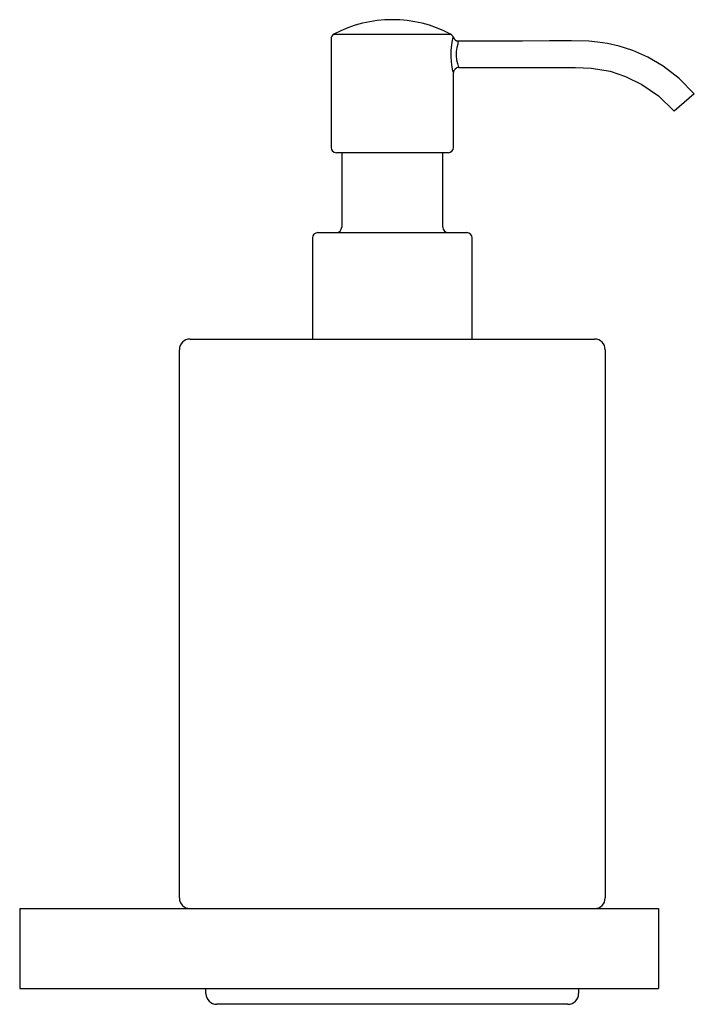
# Model space of a CAD drawing. Header units: millimetres. Extents: x 978.698 to 978.825, y 189.198 to 189.383.
import ezdxf

# ---------------------------------------------------------------- set-up
doc = ezdxf.new("R2010")
doc.units = ezdxf.units.MM
doc.layers.add('SANINDUSA', color=3, linetype='Continuous')

msp = doc.modelspace()

# ---------------------------------------------------------------- linework, layer by layer
at = {"layer": 'SANINDUSA'}
for p, q in [((978.7566912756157, 189.3797226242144), (978.7566912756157, 189.3593174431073)), ((978.7572254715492, 189.3806075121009), (978.7791570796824, 189.3806075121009)), ((978.7796912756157, 189.3593174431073), (978.7796912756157, 189.373372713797)), ((978.824936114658, 189.3693620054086), (978.8211234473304, 189.3661272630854)), ((978.7786912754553, 189.3583174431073), (978.757691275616, 189.3583174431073)), ((978.758691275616, 189.3583174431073), (978.758691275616, 189.3443174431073)), ((978.777691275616, 189.3443174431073), (978.777691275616, 189.3583174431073)), ((978.753191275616, 189.3423174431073), (978.753191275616, 189.3233174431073)), ((978.7541912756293, 189.3433174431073), (978.782191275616, 189.3433174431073)), ((978.783191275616, 189.3233174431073), (978.783191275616, 189.3423174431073)), ((978.730191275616, 189.3233174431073), (978.806191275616, 189.3233174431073)), ((978.7281912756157, 189.2183174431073), (978.7281912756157, 189.3213174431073)), ((978.8081912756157, 189.3213174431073), (978.8081912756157, 189.2183174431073)), ((978.698191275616, 189.2163174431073), (978.698191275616, 189.2013174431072)), ((978.698191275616, 189.2163174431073), (978.8181912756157, 189.2163174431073)), ((978.8181912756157, 189.2163174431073), (978.8181912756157, 189.2013174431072)), ((978.698191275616, 189.2013174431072), (978.8181912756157, 189.2013174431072)), ((978.7331912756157, 189.2003174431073), (978.7331912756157, 189.2013174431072)), ((978.8031912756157, 189.2013174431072), (978.8031912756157, 189.2003174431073)), ((978.801191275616, 189.1983174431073), (978.735191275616, 189.1983174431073))]:
    msp.add_line(p, q, dxfattribs=at)
at = {"layer": 'SANINDUSA', "flags": 128}
for points in [[(978.779678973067, 189.373372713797), (978.7796811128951, 189.3733643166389), (978.7795963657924, 189.3737123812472), (978.7794549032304, 189.3743949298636), (978.7793115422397, 189.375370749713), (978.7792381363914, 189.3763951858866), (978.7792507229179, 189.3775285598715), (978.7793504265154, 189.3785815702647), (978.7794970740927, 189.3794609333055), (978.7795515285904, 189.3797226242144)], [(978.7795515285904, 189.3797226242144), (978.7796282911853, 189.3799391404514), (978.7796462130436, 189.3800124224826)], [(978.7806026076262, 189.3793046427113), (978.7806008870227, 189.3791996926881), (978.7805391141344, 189.3788902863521)], [(978.8249361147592, 189.3693620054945), (978.8220694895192, 189.3722724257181), (978.8191080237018, 189.3745636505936), (978.8161794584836, 189.3762789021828), (978.8133938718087, 189.3775014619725), (978.8108409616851, 189.378322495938), (978.8086025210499, 189.3788354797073), (978.8067235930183, 189.3791247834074), (978.8051097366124, 189.3792705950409), (978.801887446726, 189.3793194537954), (978.7977351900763, 189.3793145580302), (978.792652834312, 189.3793104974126), (978.7866597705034, 189.3793089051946), (978.7806026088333, 189.3793102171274)], [(978.7805391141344, 189.3788902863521), (978.7804799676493, 189.378703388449), (978.780320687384, 189.3780757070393), (978.7802123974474, 189.3773245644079), (978.7801987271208, 189.3765163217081), (978.780278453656, 189.3757856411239), (978.7804341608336, 189.3750892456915), (978.7805878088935, 189.3746017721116), (978.7806798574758, 189.374353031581), (978.7806775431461, 189.374359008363)], [(978.7806775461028, 189.3743246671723), (978.7848554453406, 189.3743258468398), (978.7890687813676, 189.3743257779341), (978.792688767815, 189.3743245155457), (978.7957226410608, 189.3743224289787), (978.7981788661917, 189.3743199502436), (978.8001703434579, 189.3743173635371), (978.8025891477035, 189.374315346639), (978.805592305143, 189.3742155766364), (978.8091200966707, 189.3736158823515), (978.81202361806, 189.3726696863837), (978.8151035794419, 189.3711656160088), (978.818211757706, 189.3690091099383), (978.8211234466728, 189.3661272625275)]]:
    msp.add_lwpolyline(points, dxfattribs=at)
at = {"layer": 'SANINDUSA'}
for centre, radius, start, end in [((978.768191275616, 189.3597757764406), 0.0235416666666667, 62.23772772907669, 117.7622722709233), ((978.757691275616, 189.3797226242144), 0.001, 117.7622722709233, 180), ((978.778691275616, 189.3797226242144), 0.001, 16.89595072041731, 62.23772772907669), ((978.780576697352, 189.3802898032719), 0.0009674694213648, 196.6030007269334, 271.4444224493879), ((978.780661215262, 189.373351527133), 0.0009601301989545, 89.12734760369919, 178.7375439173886), ((978.757691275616, 189.3593174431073), 0.0010000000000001, 180, 270), ((978.778691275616, 189.3593174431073), 0.0010000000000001, 270, 0), ((978.757691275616, 189.3443174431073), 0.0010000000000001, 270, 0), ((978.778691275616, 189.3443174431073), 0.0010000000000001, 180, 270), ((978.754191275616, 189.3423174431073), 0.0010000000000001, 90, 180), ((978.782191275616, 189.3423174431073), 0.0010000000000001, 0, 90), ((978.730191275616, 189.3213174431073), 0.002, 90, 180), ((978.806191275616, 189.3213174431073), 0.002, 0, 90), ((978.730191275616, 189.2183174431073), 0.002, 180, 270), ((978.806191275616, 189.2183174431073), 0.0019999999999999, 270, 0), ((978.735191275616, 189.2003174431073), 0.002, 180, 270), ((978.801191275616, 189.2003174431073), 0.002, 270, 0)]:
    msp.add_arc(centre, radius, start, end, dxfattribs=at)

doc.saveas('drawing.dxf')
